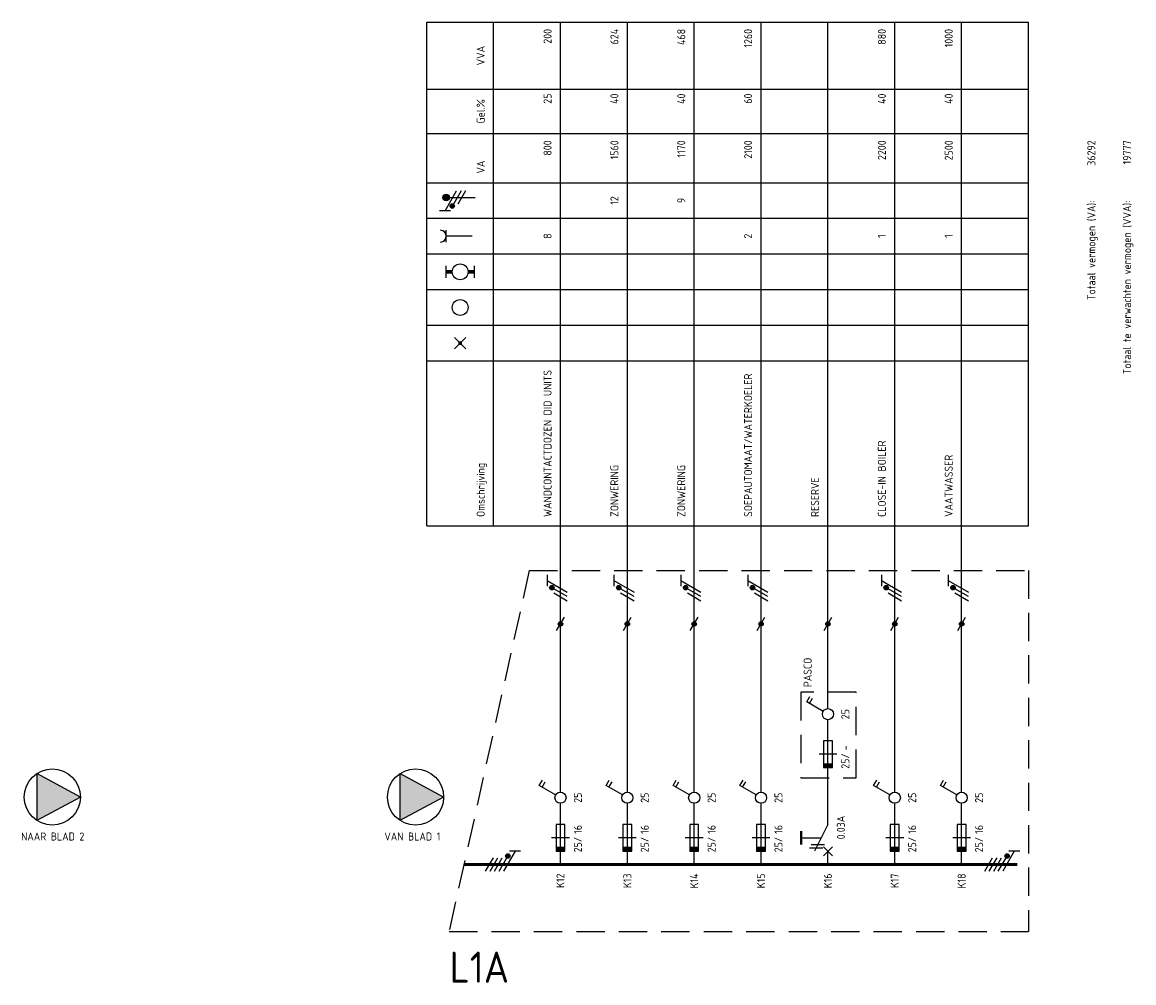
# Model space of a CAD drawing. Extents: x 30 to 1477, y -20 to 538.
# Tile 2 of 7: x 393 to 643, y 63 to 279. Entities that reach past the tile are written whole.
import ezdxf
from ezdxf.enums import TextEntityAlignment as Align

# ---------------------------------------------------------------- set-up
doc = ezdxf.new("R2010")
doc.units = 0
doc.linetypes.add('HIDDEN', pattern=[9.525, 6.35, -3.175])
doc.layers.get('0').update_dxf_attribs({"linetype": 'CONTINUOUS'})
for name, color, linetype in [('EL$1----', 3, 'CONTINUOUS'), ('EL$1----_L0A', 3, 'CONTINUOUS'), ('EL$1----_L1B', 3, 'CONTINUOUS'), ('EL$1----_L1C', 3, 'CONTINUOUS'), ('EL6112--', 3, 'CONTINUOUS'), ('EL6222--', 3, 'CONTINUOUS')]:
    doc.layers.add(name, color=color, linetype=linetype)
doc.styles.add('BURO-018', font='iso.shx', dxfattribs={"height": 1.8})

# ---------------------------------------------------------------- blocks, each defined once
blk = doc.blocks.new('111104A')
at = {"color": 0, "linetype": 'Continuous'}
for p, q in [((-3, 4.98), (-3, 2.48)), ((-3, 3.73), (1.5, 1.13)), ((1.5, 0.13), (-1.5, 1.87)), ((1.5, -0.87), (-1.5, 0.87))]:
    blk.add_line(p, q, dxfattribs=at)
at = {"color": 0, "linetype": 'Continuous', "const_width": 0.5}
blk.add_lwpolyline([(-1.68, 2.12, 1), (-2.18, 2.12, 1)], format="xyb", close=True, dxfattribs=at)
at = {"color": 0, "linetype": 'Continuous'}
blk.add_circle((-1.93, 2.12), 0.5, dxfattribs=at)
at = {"color": 0, "linetype": 'Continuous', "style": 'BURO-018', "flags": 1}
blk.add_attdef('E_MATCODE', text='', height=1.8, dxfattribs=at).set_placement((0, 0), align=Align.MIDDLE)
blk = doc.blocks.new('m1s')
at = {"color": 0, "linetype": 'Continuous'}
blk.add_line((0, 54), (0, 66), dxfattribs=at)
blk = doc.blocks.new('111104')
at = {"color": 0, "linetype": 'Continuous'}
for p, q in [((-3, 6.98), (-3, 4.48)), ((-3, 5.73), (1.5, 3.13)), ((1.5, 2.13), (-1.5, 3.87)), ((1.5, 1.13), (-1.5, 2.87)), ((1.5, 0.13), (-1.5, 1.87)), ((1.5, -0.87), (-1.5, 0.87))]:
    blk.add_line(p, q, dxfattribs=at)
at = {"color": 0, "linetype": 'Continuous', "const_width": 0.5}
blk.add_lwpolyline([(-1.68, 4.12, 1), (-2.18, 4.12, 1)], format="xyb", close=True, dxfattribs=at)
at = {"color": 0, "linetype": 'Continuous'}
blk.add_circle((-1.93, 4.12), 0.5, dxfattribs=at)
at = {"color": 0, "linetype": 'Continuous', "style": 'BURO-018', "flags": 1}
blk.add_attdef('E_MATCODE', text='', height=1.8, dxfattribs=at).set_placement((0, 0), align=Align.MIDDLE)
blk = doc.blocks.new('B2')
at = {"color": 0, "linetype": 'Continuous'}
for p, q in [((0, 16.25), (0, 21)), ((-4.75, 17.74), (-4.05, 18.95)), ((-1.08, 15.62), (-4.75, 17.74)), ((-4.14, 17.39), (-3.44, 18.6)), ((0, 0), (0, 13.75)), ((-1, 9), (-1, 3)), ((1, 9), (-1, 9)), ((1, 3), (1, 9)), ((2, 6), (-2, 6)), ((-1, 3), (1, 3))]:
    blk.add_line(p, q, dxfattribs=at)
blk.add_circle((0, 15), 1.25, dxfattribs=at)
blk.add_solid([(-1, 3), (-1, 4), (1, 3), (1, 4)], dxfattribs=at)
at = {"color": 1, "linetype": 'Continuous', "style": 'BURO-018'}
blk.add_attdef('E_IGS', text='', height=1.8, rotation=90, dxfattribs=at).set_placement((3, 15), align=Align.TOP_CENTER)
blk.add_attdef('E_ISP', text='', height=1.8, rotation=90, dxfattribs=at).set_placement((3, 6.9), align=Align.TOP_LEFT)
at = {"color": 1, "style": 'BURO-018'}
blk.add_attdef('E_VRIJ1', (-3, 3), '', height=1.8, rotation=90, dxfattribs=at)
at = {"color": 1, "linetype": 'Continuous', "style": 'BURO-018'}
blk.add_attdef('E_ISPH', text='', height=1.8, rotation=90, dxfattribs=at).set_placement((3, 6.2), align=Align.TOP_RIGHT)
blk = doc.blocks.new('b1s')
at = {"color": 0, "linetype": 'Continuous'}
blk.add_line((0, 33), (0, 54), dxfattribs=at)
blk = doc.blocks.new('m1')
at = {"color": 0, "linetype": 'Continuous'}
blk.add_line((0, 21), (0, 33), dxfattribs=at)
blk = doc.blocks.new('0302A1_')
at = {"color": 0, "linetype": 'Continuous'}
blk.add_line((-0.87, -1.5), (0.87, 1.5), dxfattribs=at)
at = {"color": 0, "const_width": 0.5}
blk.add_lwpolyline([(-0.25, 0, 1), (0.25, 0, 1)], format="xyb", close=True, dxfattribs=at)
at = {"color": 0, "linetype": 'Continuous'}
blk.add_circle((0, 0), 0.5, dxfattribs=at)
blk = doc.blocks.new('KOLNR3')
at = {"color": 0, "linetype": 'Continuous'}
blk.add_circle((0, 0), 2, dxfattribs=at)
blk = doc.blocks.new('KOLNR1')
at = {"color": 0, "linetype": 'Continuous'}
for p, q in [((1.41, -1.41), (-1.41, 1.41)), ((-1.41, -1.41), (1.41, 1.41))]:
    blk.add_line(p, q, dxfattribs=at)
at = {"color": 0, "linetype": 'Continuous', "const_width": 0.5}
blk.add_lwpolyline([(-0.25, 0, 1), (0.25, 0, 1)], format="xyb", close=True, dxfattribs=at)
blk = doc.blocks.new('KOLNR5')
at = {"color": 0, "linetype": 'Continuous'}
for p, q in [((-3.5, -1.5), (-3.5, 1.5)), ((3.5, 1.5), (3.5, -1.5))]:
    blk.add_line(p, q, dxfattribs=at)
at = {"color": 0, "linetype": 'Continuous', "const_width": 1}
for points in [[(-2, 0), (-3.5, 0)], [(2, 0), (3.5, 0)]]:
    blk.add_lwpolyline(points, dxfattribs=at)
at = {"color": 0, "linetype": 'Continuous'}
blk.add_circle((0, 0), 2, dxfattribs=at)
blk = doc.blocks.new('KOLNR6')
at = {"color": 0, "linetype": 'Continuous'}
for p, q in [((-3.5, -1.5), (-3.5, 1.5)), ((3, 0), (-3.5, 0))]:
    blk.add_line(p, q, dxfattribs=at)
blk.add_arc((-5, 0), 1.5, 270, 90, dxfattribs=at)
blk = doc.blocks.new('E00078')
at = {"color": 0, "linetype": 'Continuous'}
for p, q in [((-3, 6.48), (-3, 8.98)), ((-3, 7.73), (1.5, 5.13)), ((0, 7.5), (0, 1)), ((1.5, 4.13), (-1.5, 5.87)), ((1.5, 3.13), (-1.5, 4.87))]:
    blk.add_line(p, q, dxfattribs=at)
at = {"color": 0, "const_width": 0.75}
blk.add_lwpolyline([(-0.38, 7.5, 1), (0.38, 7.5, 1)], format="xyb", close=True, dxfattribs=at)
at = {"color": 0, "linetype": 'Continuous', "const_width": 0.5}
blk.add_lwpolyline([(-2.18, 6.12, 1), (-1.68, 6.12, 1)], format="xyb", close=True, dxfattribs=at)
at = {"color": 0, "linetype": 'Continuous'}
for centre, radius in [((0, 7.5), 0.75), ((-1.93, 6.12), 0.5)]:
    blk.add_circle(centre, radius, dxfattribs=at)
at = {"color": 0, "linetype": 'Continuous', "style": 'BURO-018'}
for tag, p in [('E_GKAST', (0, 14)), ('E_GROEP', (0, 11)), ('E_SGROEP', (4.5, 11))]:
    blk.add_attdef(tag, text='', height=1.8, dxfattribs=at).set_placement(p, align=Align.MIDDLE)
at = {"color": 0, "linetype": 'Continuous', "style": 'BURO-018', "flags": 1}
for tag, p in [('E_VERMCODE', (13, 11)), ('E_MATCODE', (0, 0))]:
    blk.add_attdef(tag, text='', height=1.8, dxfattribs=at).set_placement(p, align=Align.MIDDLE)

msp = doc.modelspace()

# ---------------------------------------------------------------- linework, layer by layer
at = {"color": 1, "linetype": 'HIDDEN'}
for p, q in [((567.93, 128.65), (567.93, 109.5)), ((580.33, 128.65), (567.93, 128.65)), ((580.33, 109.5), (580.33, 128.65)), ((567.93, 109.5), (580.33, 109.5))]:
    msp.add_line(p, q, dxfattribs=at)
at = {"layer": 'EL$1----', "color": 3, "const_width": 0.5}
msp.add_lwpolyline([(568.02, 97.5), (568.02, 94.5)], dxfattribs=at)
at = {"layer": 'EL$1----_L0A', "color": 1}
for p, q in [((484, 279), (619, 279)), ((484, 166), (484, 279)), ((499, 166), (499, 279)), ((619, 166), (619, 279)), ((484, 264), (619, 264)), ((484, 254), (619, 254)), ((484, 243), (619, 243)), ((484, 235), (619, 235)), ((484, 235), (619, 235)), ((484, 235), (619, 235)), ((484, 235), (619, 235)), ((484, 235), (619, 235)), ((484, 235), (619, 235)), ((484, 235), (619, 235)), ((484, 235), (619, 235)), ((484, 227), (619, 227)), ((484, 219), (619, 219)), ((484, 219), (619, 219)), ((484, 211), (619, 211)), ((484, 211), (619, 211)), ((484, 203), (619, 203)), ((484, 166), (619, 166))]:
    msp.add_line(p, q, dxfattribs=at)
at = {"layer": 'EL$1----_L0A'}
for p, q in [((514, 156), (514, 279)), ((529, 156), (529, 279)), ((544, 156), (544, 279)), ((559, 156), (559, 279)), ((574, 156), (574, 279)), ((589, 156), (589, 279)), ((604, 156), (604, 279))]:
    msp.add_line(p, q, dxfattribs=at)
at = {"layer": 'EL$1----_L0A', "color": 1, "linetype": 'HIDDEN'}
for p, q in [((507, 156), (489, 75)), ((507, 156), (619, 156)), ((619, 156), (619, 75)), ((489, 75), (619, 75))]:
    msp.add_line(p, q, dxfattribs=at)
at = {"layer": 'EL$1----_L0A', "const_width": 0.7}
msp.add_lwpolyline([(616.5, 90), (492.33, 90)], dxfattribs=at)
at = {"layer": 'EL$1----_L1B', "linetype": 'Continuous'}
for p, q in [((574, 99), (574, 111)), ((574, 99), (571, 93)), ((568.02, 96), (572.5, 96)), ((569.88, 93.75), (572.88, 93.75)), ((570.25, 94.5), (573.25, 94.5)), ((573, 92), (575, 94)), ((573, 94), (575, 92)), ((574, 90), (574, 93))]:
    msp.add_line(p, q, dxfattribs=at)
at = {"layer": 'EL6112--', "color": 2}
for p, q in [((406.3, 105.16), (396.5, 110.4)), ((396.5, 110.4), (396.5, 99.92)), ((477.98, 110.4), (477.98, 99.92)), ((487.78, 105.16), (477.98, 110.4)), ((406.3, 105.16), (396.5, 99.92)), ((487.78, 105.16), (477.98, 99.92))]:
    msp.add_line(p, q, dxfattribs=at)
for centre in [(400, 105.16), (481.48, 105.16)]:
    msp.add_circle(centre, 6.3, dxfattribs=at)
for points in [[(396.5, 110.4), (406.3, 105.16), (396.5, 99.92)], [(477.98, 110.4), (487.78, 105.16), (477.98, 99.92)]]:
    msp.add_solid(points, dxfattribs=at)

# ---------------------------------------------------------------- block references
at = {"layer": 'EL$1----'}
for p in [(514, 144), (529, 144), (544, 144), (559, 144), (574, 144), (589, 144), (604, 144)]:
    msp.add_blockref('0302A1_', p, dxfattribs=at)
at = {"layer": 'EL$1----_L0A', "xscale": 0.8888888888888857, "yscale": 0.8888888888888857, "zscale": 0.8888888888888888}
for name, p in [('KOLNR6', (491.5, 231)), ('KOLNR5', (491.5, 223)), ('KOLNR3', (491.5, 215)), ('KOLNR1', (491.5, 207))]:
    msp.add_blockref(name, p, dxfattribs=at)
at = {"layer": 'EL$1----_L0A'}
for name, p in [('m1s', (514, 90)), ('m1s', (529, 90)), ('m1s', (544, 90)), ('m1s', (559, 90)), ('m1s', (574, 90)), ('m1s', (589, 90)), ('m1s', (604, 90)), ('b1s', (574, 96.75)), ('b1s', (514, 90)), ('b1s', (529, 90)), ('b1s', (544, 90)), ('b1s', (559, 90)), ('b1s', (589, 90)), ('b1s', (604, 90)), ('m1', (514, 90)), ('m1', (529, 90)), ('m1', (544, 90)), ('m1', (559, 90)), ('m1', (589, 90)), ('m1', (604, 90))]:
    msp.add_blockref(name, p, dxfattribs=at)
ref = msp.add_blockref('B2', (574, 108.75), dxfattribs=at)
ref.add_attrib('E_ISPH', '25/', dxfattribs={"layer": '0', "color": 2, "linetype": 'Continuous', "height": 1.8, "rotation": 90, "style": 'BURO-018'}).set_placement((577, 114.95), align=Align.TOP_RIGHT)
ref.add_attrib('E_ISP', '-', dxfattribs={"layer": '0', "color": 2, "linetype": 'Continuous', "height": 1.8, "rotation": 90, "style": 'BURO-018'}).set_placement((577, 115.65), align=Align.TOP_LEFT)
ref.add_attrib('E_IGS', '25', dxfattribs={"layer": '0', "color": 2, "linetype": 'Continuous', "height": 1.8, "rotation": 90, "style": 'BURO-018'}).set_placement((577, 123.75), align=Align.TOP_CENTER)
ref = msp.add_blockref('B2', (514, 90), dxfattribs=at)
ref.add_attrib('E_ISPH', '25/', dxfattribs={"layer": '0', "color": 2, "linetype": 'Continuous', "height": 1.8, "rotation": 90, "style": 'BURO-018'}).set_placement((517, 96.2), align=Align.TOP_RIGHT)
ref.add_attrib('E_ISP', '16', dxfattribs={"layer": '0', "color": 2, "linetype": 'Continuous', "height": 1.8, "rotation": 90, "style": 'BURO-018'}).set_placement((517, 96.9), align=Align.TOP_LEFT)
ref.add_attrib('E_IGS', '25', dxfattribs={"layer": '0', "color": 2, "linetype": 'Continuous', "height": 1.8, "rotation": 90, "style": 'BURO-018'}).set_placement((517, 105), align=Align.TOP_CENTER)
ref = msp.add_blockref('B2', (529, 90), dxfattribs=at)
ref.add_attrib('E_ISPH', '25/', dxfattribs={"layer": '0', "color": 2, "linetype": 'Continuous', "height": 1.8, "rotation": 90, "style": 'BURO-018'}).set_placement((532, 96.2), align=Align.TOP_RIGHT)
ref.add_attrib('E_ISP', '16', dxfattribs={"layer": '0', "color": 2, "linetype": 'Continuous', "height": 1.8, "rotation": 90, "style": 'BURO-018'}).set_placement((532, 96.9), align=Align.TOP_LEFT)
ref.add_attrib('E_IGS', '25', dxfattribs={"layer": '0', "color": 2, "linetype": 'Continuous', "height": 1.8, "rotation": 90, "style": 'BURO-018'}).set_placement((532, 105), align=Align.TOP_CENTER)
ref = msp.add_blockref('B2', (544, 90), dxfattribs=at)
ref.add_attrib('E_ISPH', '25/', dxfattribs={"layer": '0', "color": 2, "linetype": 'Continuous', "height": 1.8, "rotation": 90, "style": 'BURO-018'}).set_placement((547, 96.2), align=Align.TOP_RIGHT)
ref.add_attrib('E_ISP', '16', dxfattribs={"layer": '0', "color": 2, "linetype": 'Continuous', "height": 1.8, "rotation": 90, "style": 'BURO-018'}).set_placement((547, 96.9), align=Align.TOP_LEFT)
ref.add_attrib('E_IGS', '25', dxfattribs={"layer": '0', "color": 2, "linetype": 'Continuous', "height": 1.8, "rotation": 90, "style": 'BURO-018'}).set_placement((547, 105), align=Align.TOP_CENTER)
ref = msp.add_blockref('B2', (559, 90), dxfattribs=at)
ref.add_attrib('E_ISPH', '25/', dxfattribs={"layer": '0', "color": 2, "linetype": 'Continuous', "height": 1.8, "rotation": 90, "style": 'BURO-018'}).set_placement((562, 96.2), align=Align.TOP_RIGHT)
ref.add_attrib('E_ISP', '16', dxfattribs={"layer": '0', "color": 2, "linetype": 'Continuous', "height": 1.8, "rotation": 90, "style": 'BURO-018'}).set_placement((562, 96.9), align=Align.TOP_LEFT)
ref.add_attrib('E_IGS', '25', dxfattribs={"layer": '0', "color": 2, "linetype": 'Continuous', "height": 1.8, "rotation": 90, "style": 'BURO-018'}).set_placement((562, 105), align=Align.TOP_CENTER)
ref = msp.add_blockref('B2', (589, 90), dxfattribs=at)
ref.add_attrib('E_ISPH', '25/', dxfattribs={"layer": '0', "color": 2, "linetype": 'Continuous', "height": 1.8, "rotation": 90, "style": 'BURO-018'}).set_placement((592, 96.2), align=Align.TOP_RIGHT)
ref.add_attrib('E_ISP', '16', dxfattribs={"layer": '0', "color": 2, "linetype": 'Continuous', "height": 1.8, "rotation": 90, "style": 'BURO-018'}).set_placement((592, 96.9), align=Align.TOP_LEFT)
ref.add_attrib('E_IGS', '25', dxfattribs={"layer": '0', "color": 2, "linetype": 'Continuous', "height": 1.8, "rotation": 90, "style": 'BURO-018'}).set_placement((592, 105), align=Align.TOP_CENTER)
ref = msp.add_blockref('B2', (604, 90), dxfattribs=at)
ref.add_attrib('E_ISPH', '25/', dxfattribs={"layer": '0', "color": 2, "linetype": 'Continuous', "height": 1.8, "rotation": 90, "style": 'BURO-018'}).set_placement((607, 96.2), align=Align.TOP_RIGHT)
ref.add_attrib('E_ISP', '16', dxfattribs={"layer": '0', "color": 2, "linetype": 'Continuous', "height": 1.8, "rotation": 90, "style": 'BURO-018'}).set_placement((607, 96.9), align=Align.TOP_LEFT)
ref.add_attrib('E_IGS', '25', dxfattribs={"layer": '0', "color": 2, "linetype": 'Continuous', "height": 1.8, "rotation": 90, "style": 'BURO-018'}).set_placement((607, 105), align=Align.TOP_CENTER)
at = {"layer": 'EL6112--'}
for p in [(514, 150), (529, 150), (544, 150), (559, 150), (589, 150), (604, 150)]:
    msp.add_blockref('111104A', p, dxfattribs=at)
at = {"layer": 'EL6112--', "rotation": 270}
for p in [(498.08, 90), (610.08, 90)]:
    msp.add_blockref('111104', p, dxfattribs=at)
at = {"layer": 'EL6222--', "rotation": 90}
msp.add_blockref('E00078', (495.84, 239.69), dxfattribs=at)

# ---------------------------------------------------------------- texts
at = {"layer": 'EL$1----_L0A', "color": 2, "style": 'BURO-018'}
for s, p in [('200', (512, 277.5)), ('624', (527, 277.5)), ('468', (542, 277.5)), ('1260', (557, 277.5)), ('880', (587, 277.5)), ('1000', (602, 277.5)), ('25', (512, 263)), ('40', (527, 263)), ('40', (542, 263)), ('60', (557, 263)), ('40', (587, 263)), ('40', (602, 263)), ('800', (512, 252.5)), ('1560', (527, 252.5)), ('1170', (542, 252.5)), ('2100', (557, 252.5)), ('2200', (587, 252.5)), ('2500', (602, 252.5)), ('36292', (634, 252.5)), ('19777', (642, 252.5)), ('Totaal vermogen (VA):', (634, 239)), ('Totaal te verwachten vermogen (VVA):', (642, 239))]:
    msp.add_text(s, height=1.8, rotation=90, dxfattribs=at).set_placement(p, align=Align.RIGHT)
for s, p in [('VVA', (497, 271.5)), ('Gel.%', (497, 259)), ('VA', (497, 246.5)), ('12', (527, 239)), ('9', (542, 239)), ('8', (512, 231)), ('2', (557, 231)), ('1', (587, 231)), ('1', (602, 231))]:
    msp.add_text(s, height=1.8, rotation=90, dxfattribs=at).set_placement(p, align=Align.CENTER)
for s, p in [('WANDCONTACTDOZEN DID UNITS', (512, 168)), ('SOEPAUTOMAAT/WATERKOELER', (557, 168)), ('CLOSE-IN BOILER', (587, 168)), ('Omschrijving', (497, 168)), ('ZONWERING', (527, 168)), ('ZONWERING', (542, 168)), ('VAATWASSER', (602, 168)), ('RESERVE', (572, 168))]:
    msp.add_text(s, height=1.8, rotation=90, dxfattribs=at).set_placement(p)
for s, p in [('K12', (514, 88)), ('K13', (529, 88)), ('K14', (544, 88)), ('K15', (559, 88)), ('K16', (574, 88)), ('K17', (589, 88)), ('K18', (604, 88))]:
    msp.add_text(s, height=1.8, rotation=90, dxfattribs=at).set_placement(p, align=Align.MIDDLE_RIGHT)
at = {"layer": 'EL$1----_L1B', "color": 2, "style": 'BURO-018'}
for s, p in [('PASCO', (568.55, 129.81)), ('0.03A', (576, 95.67))]:
    msp.add_text(s, height=1.8, rotation=90, dxfattribs=at).set_placement(p, align=Align.TOP_LEFT)
at = {"layer": 'EL$1----_L1C', "color": 4, "style": 'BURO-018'}
msp.add_text('L1A', height=7, dxfattribs=at).set_placement((502.46, 66.98), align=Align.MIDDLE_RIGHT)
at = {"layer": 'EL6112--', "color": 2, "style": 'BURO-018'}
for s, p in [('NAAR BLAD 2', (393, 95.4)), ('VAN BLAD 1', (474.48, 95.4))]:
    msp.add_text(s, height=1.8, dxfattribs=at).set_placement(p)

doc.saveas('drawing.dxf')
